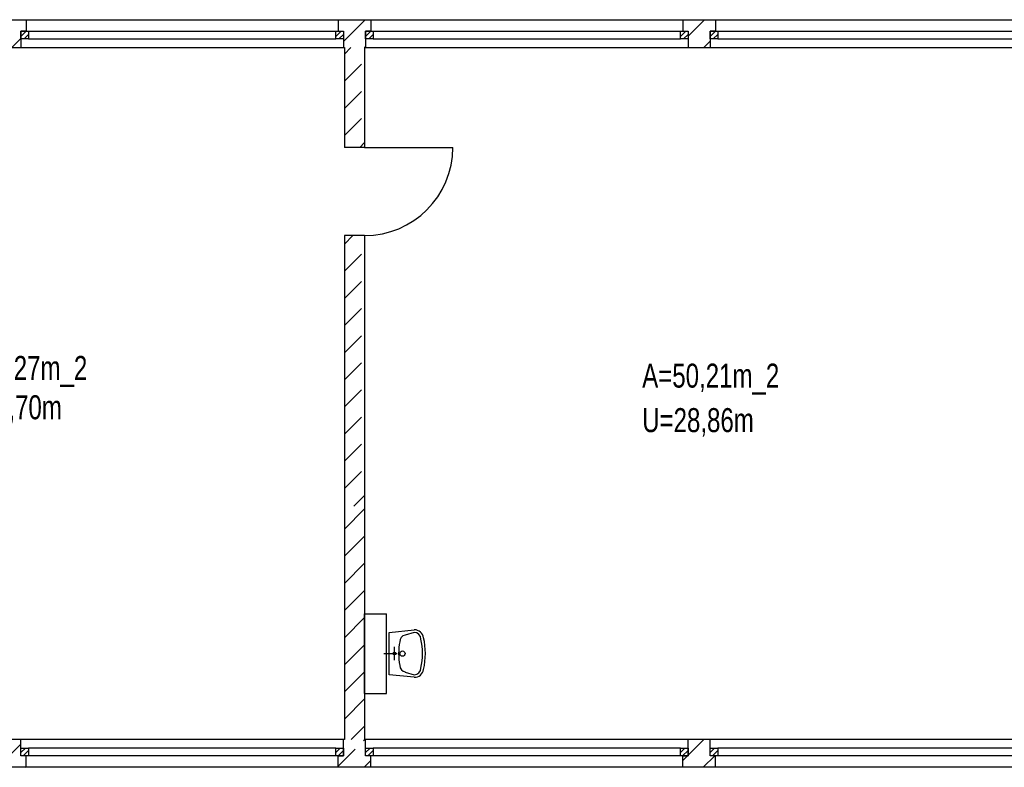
# Model space of a CAD drawing. Header units: metres. Extents: x 940 to 7099, y 1771 to 4983.
# Tile 5 of 15: x 2770 to 3797, y 1786 to 2565. Entities that reach past the tile are written whole.
import ezdxf

# ---------------------------------------------------------------- set-up
doc = ezdxf.new("R2010")
doc.units = ezdxf.units.M
doc.header["$LTSCALE"] = 100
doc.header["$MEASUREMENT"] = 0
doc.linetypes.add('DASHDOT', pattern=[1, 0.5, -0.25, 0, -0.25])
doc.linetypes.add('HIDDEN', pattern=[0.375, 0.25, -0.125])
for name, color, linetype in [('20', 211, 'Continuous'), ('22', 211, 'Continuous'), ('30', 5, 'Continuous'), ('32', 2, 'Continuous'), ('36', 3, 'Continuous'), ('64', 7, 'Continuous'), ('67', 2, 'Continuous'), ('68', 211, 'Continuous')]:
    doc.layers.add(name, color=color, linetype=linetype)

msp = doc.modelspace()

# ---------------------------------------------------------------- linework, layer by layer
at = {"layer": '20', "linetype": 'Continuous'}
for p, q in [((3108, 2542.3146), (3130.6854, 2565)), ((2762.2742, 2536), (2771.75, 2545.4758)), ((3129.9697, 2536), (3131, 2537.0303)), ((3109, 2034.1977), (3130, 2055.1977)), ((3109, 2005.9134), (3130, 2026.9134)), ((3109, 1977.6292), (3130, 1998.6292)), ((3109, 1949.3449), (3130, 1970.3449)), ((3109, 1921.0606), (3130, 1942.0606)), ((3109, 1892.7763), (3130, 1913.7763)), ((3109, 1864.4921), (3130, 1885.4921)), ((3109, 1836.2078), (3130, 1857.2078)), ((3116.0765, 1815), (3130, 1828.9235)), ((2747.6652, 1786), (2771.75, 1810.0848)), ((3467.25, 1798.478), (3483.772, 1815)), ((3461.75, 1792.978), (3466.772, 1798)), ((3483.0563, 1786), (3495.0563, 1798)), ((2775.9495, 1786), (2777.25, 1787.3005))]:
    msp.add_line(p, q, dxfattribs=at)
at = {"layer": '22', "linetype": 'HIDDEN'}
for p, q in [((3467.25, 2548.0112), (3484.2388, 2565)), ((3109, 2529.1724), (3115.8276, 2536)), ((3483.5231, 2536), (3490.25, 2542.7269)), ((3109, 2500.8882), (3130, 2521.8882)), ((3109, 2472.6039), (3130, 2493.6039)), ((3109, 2444.3196), (3130, 2465.3196)), ((3124.9646, 2432), (3130, 2437.0354)), ((3109, 2331.1825), (3117.8175, 2340)), ((3109, 2302.8983), (3130, 2323.8983)), ((3109, 2274.614), (3130, 2295.614)), ((3109, 2246.3297), (3130, 2267.3297)), ((3109, 2218.0455), (3130, 2239.0455)), ((3109, 2189.7612), (3130, 2210.7612)), ((3109, 2161.4769), (3130, 2182.4769)), ((3109, 2133.1926), (3130, 2154.1926)), ((3109, 2104.9084), (3130, 2125.9084)), ((3109, 2076.6241), (3130, 2097.6241)), ((3118.6602, 2058), (3130, 2069.3398)), ((3102.5, 1787.2814), (3130.2186, 1815)), ((3129.5029, 1786), (3136.5, 1792.9971))]:
    msp.add_line(p, q, dxfattribs=at)
at = {"layer": '32', "color": 7, "linetype": 'Continuous'}
for p, q in [((2743.25, 2565), (2777.25, 2565)), ((3102.5, 2565), (3136.5, 2565)), ((3461.75, 2565), (3495.75, 2565)), ((2748.75, 2536), (2771.75, 2536)), ((3108, 2536), (3109, 2536)), ((3109, 2536), (3109, 2432)), ((3130, 2536), (3131, 2536)), ((3130, 2536), (3130, 2432)), ((3467.25, 2536), (3490.25, 2536)), ((3109, 2340), (3109, 2058)), ((3130, 2340), (3130, 2058)), ((3109, 2058), (3109, 1815)), ((3130, 2058), (3130, 1815)), ((3130, 1946), (3153, 1946)), ((3130, 1863), (3130, 1946)), ((3153, 1863), (3153, 1946)), ((3130, 1863), (3153, 1863)), ((2771.75, 1815), (2748.75, 1815)), ((3109, 1815), (3108, 1815)), ((3131, 1815), (3130, 1815)), ((3490.25, 1815), (3467.25, 1815)), ((2777.25, 1786), (2743.25, 1786)), ((3136.5, 1786), (3102.5, 1786)), ((3495.75, 1786), (3461.75, 1786))]:
    msp.add_line(p, q, dxfattribs=at)
at = {"layer": '36', "linetype": 'Continuous'}
for p, q in [((3155.75, 1926.5), (3181.875, 1929.25)), ((3155.75, 1882.5), (3155.75, 1926.5)), ((3181.875, 1926.5), (3172.25, 1923.75)), ((3181.875, 1879.75), (3155.75, 1882.5)), ((3172.25, 1885.25), (3181.875, 1882.5))]:
    msp.add_line(p, q, dxfattribs=at)
at = {"layer": '36', "linetype": 'DASHDOT'}
for p, q in [((3161.25, 1897.625), (3161.25, 1911.375)), ((3150.25, 1904.5), (3164, 1904.5))]:
    msp.add_line(p, q, dxfattribs=at)
at = {"layer": '36', "linetype": 'Continuous'}
for centre, radius in [((3161.25, 1904.5), 1.375), ((3169.5, 1904.5), 2.75)]:
    msp.add_circle(centre, radius, dxfattribs=at)
for centre, radius, start, end in [((3173.625, 1916.875), 7.0112, 101.3099, 180), ((3181.875, 1919.625), 9.7227, 8.1301, 90), ((3181.875, 1919.625), 6.875, 0, 90), ((3120, 1904.5), 70.3941, 347.5926, 12.4074), ((3120, 1904.5), 73.3792, 347.0054, 12.9946), ((3228.625, 1904.5), 63.1004, 168.6901, 191.3099), ((3173.625, 1892.125), 6.875, 180, 260.5377), ((3181.875, 1889.375), 6.875, 270, 0), ((3181.875, 1889.375), 9.625, 270, 351.8699)]:
    msp.add_arc(centre, radius, start, end, dxfattribs=at)
at = {"layer": '64', "linetype": 'Continuous'}
for p, q in [((2777.25, 2565), (2777.25, 2553)), ((3102.5, 2565), (3102.5, 2553)), ((3136.5, 2565), (3136.5, 2553)), ((3461.75, 2565), (3461.75, 2553)), ((3495.75, 2565), (3495.75, 2553)), ((2777.25, 2553), (2771.75, 2553)), ((2771.75, 2553), (2771.75, 2536)), ((3102.5, 2553), (3108, 2553)), ((3108, 2553), (3108, 2536)), ((3136.5, 2553), (3131, 2553)), ((3131, 2553), (3131, 2536)), ((3461.75, 2553), (3467.25, 2553)), ((3467.25, 2553), (3467.25, 2536)), ((3495.75, 2553), (3490.25, 2553)), ((3490.25, 2553), (3490.25, 2536)), ((3130, 2432), (3109, 2432)), ((3130, 2340), (3109, 2340)), ((2771.75, 1798), (2771.75, 1815)), ((3108, 1798), (3108, 1815)), ((3131, 1798), (3131, 1815)), ((3467.25, 1798), (3467.25, 1815)), ((3490.25, 1798), (3490.25, 1815)), ((2777.25, 1798), (2771.75, 1798)), ((2777.25, 1786), (2777.25, 1798)), ((3102.5, 1786), (3102.5, 1798)), ((3102.5, 1798), (3108, 1798)), ((3136.5, 1798), (3131, 1798)), ((3136.5, 1786), (3136.5, 1798)), ((3461.75, 1786), (3461.75, 1798)), ((3461.75, 1798), (3467.25, 1798)), ((3495.75, 1798), (3490.25, 1798)), ((3495.75, 1786), (3495.75, 1798))]:
    msp.add_line(p, q, dxfattribs=at)
at = {"layer": '67', "linetype": 'Continuous'}
for p, q in [((2777.25, 2565), (3102.5, 2565)), ((3136.5, 2565), (3461.75, 2565)), ((3495.75, 2565), (3821, 2565)), ((2771.75, 2553), (2779.75, 2553)), ((2771.75, 2545), (2771.75, 2553)), ((2777.25, 2553), (3102.5, 2553)), ((2779.75, 2553), (2779.75, 2545)), ((2779.75, 2553), (3100, 2553)), ((3100, 2553), (3108, 2553)), ((3100, 2545), (3100, 2553)), ((3108, 2553), (3108, 2545)), ((3131, 2553), (3139, 2553)), ((3131, 2545), (3131, 2553)), ((3136.5, 2553), (3461.75, 2553)), ((3139, 2553), (3139, 2545)), ((3139, 2553), (3459.25, 2553)), ((3459.25, 2553), (3467.25, 2553)), ((3459.25, 2545), (3459.25, 2553)), ((3467.25, 2553), (3467.25, 2545)), ((3490.25, 2553), (3498.25, 2553)), ((3490.25, 2545), (3490.25, 2553)), ((3495.75, 2553), (3821, 2553)), ((3498.25, 2553), (3498.25, 2545)), ((3498.25, 2553), (3818.5, 2553)), ((2779.75, 2545), (2771.75, 2545)), ((2771.75, 2536), (3108, 2536)), ((2779.75, 2545), (3100, 2545)), ((3108, 2545), (3100, 2545)), ((3139, 2545), (3131, 2545)), ((3131, 2536), (3467.25, 2536)), ((3139, 2545), (3459.25, 2545)), ((3467.25, 2545), (3459.25, 2545)), ((3498.25, 2545), (3490.25, 2545)), ((3490.25, 2536), (3826.5, 2536)), ((3498.25, 2545), (3818.5, 2545)), ((3130, 2432), (3222, 2432)), ((3108, 1815), (2771.75, 1815)), ((3467.25, 1815), (3131, 1815)), ((3826.5, 1815), (3490.25, 1815)), ((2771.75, 1798), (2771.75, 1806)), ((2771.75, 1806), (2779.75, 1806)), ((2779.75, 1798), (2771.75, 1798)), ((3102.5, 1798), (2777.25, 1798)), ((2779.75, 1806), (2779.75, 1798)), ((3100, 1806), (2779.75, 1806)), ((3100, 1798), (2779.75, 1798)), ((3100, 1798), (3100, 1806)), ((3100, 1806), (3108, 1806)), ((3108, 1798), (3100, 1798)), ((3108, 1806), (3108, 1798)), ((3131, 1798), (3131, 1806)), ((3131, 1806), (3139, 1806)), ((3139, 1798), (3131, 1798)), ((3461.75, 1798), (3136.5, 1798)), ((3139, 1806), (3139, 1798)), ((3459.25, 1806), (3139, 1806)), ((3459.25, 1798), (3139, 1798)), ((3459.25, 1798), (3459.25, 1806)), ((3459.25, 1806), (3467.25, 1806)), ((3467.25, 1798), (3459.25, 1798)), ((3467.25, 1806), (3467.25, 1798)), ((3490.25, 1798), (3490.25, 1806)), ((3490.25, 1806), (3498.25, 1806)), ((3498.25, 1798), (3490.25, 1798)), ((3821, 1798), (3495.75, 1798)), ((3498.25, 1806), (3498.25, 1798)), ((3818.5, 1806), (3498.25, 1806)), ((3818.5, 1798), (3498.25, 1798)), ((3102.5, 1786), (2777.25, 1786)), ((3461.75, 1786), (3136.5, 1786)), ((3821, 1786), (3495.75, 1786))]:
    msp.add_line(p, q, dxfattribs=at)
msp.add_arc((3130, 2432), 92, 270, 0, dxfattribs=at)
at = {"layer": '68', "linetype": 'Continuous'}
for p, q in [((2771.75, 2547.3431), (2777.4069, 2553)), ((2775.0637, 2545), (2779.75, 2549.6863)), ((3100, 2547.3431), (3105.6569, 2553)), ((3103.3137, 2545), (3108, 2549.6863)), ((3131, 2547.3431), (3136.6569, 2553)), ((3134.3137, 2545), (3139, 2549.6863)), ((3459.25, 2547.3431), (3464.9069, 2553)), ((3462.5637, 2545), (3467.25, 2549.6863)), ((3490.25, 2547.3431), (3495.9069, 2553)), ((3493.5637, 2545), (3498.25, 2549.6863)), ((2771.75, 1801.3137), (2776.4363, 1806)), ((2774.0931, 1798), (2779.75, 1803.6569)), ((3100, 1801.3137), (3104.6863, 1806)), ((3102.3431, 1798), (3108, 1803.6569)), ((3131, 1801.3137), (3135.6863, 1806)), ((3133.3431, 1798), (3139, 1803.6569)), ((3459.25, 1801.3137), (3463.9363, 1806)), ((3461.5931, 1798), (3467.25, 1803.6569)), ((3490.25, 1801.3137), (3494.9363, 1806)), ((3492.5931, 1798), (3498.25, 1803.6569))]:
    msp.add_line(p, q, dxfattribs=at)

# ---------------------------------------------------------------- texts
at = {"layer": '30', "width": 0.75}
for s, p in [('A=50,27m_2', (2698.0745, 2189.6532)), ('A=50,21m_2', (3419.4244, 2181.6276)), ('U=28,70m', (2698.0745, 2148.6334)), ('U=28,86m', (3419.4244, 2135.2574))]:
    msp.add_text(s, height=25, dxfattribs=at).set_placement(p)
at = {"layer": '67', "width": 0.01}
msp.add_text('`AA=1;END=0;`', height=0.0001, dxfattribs=at).set_placement((3109, 2432))

doc.saveas('drawing.dxf')
